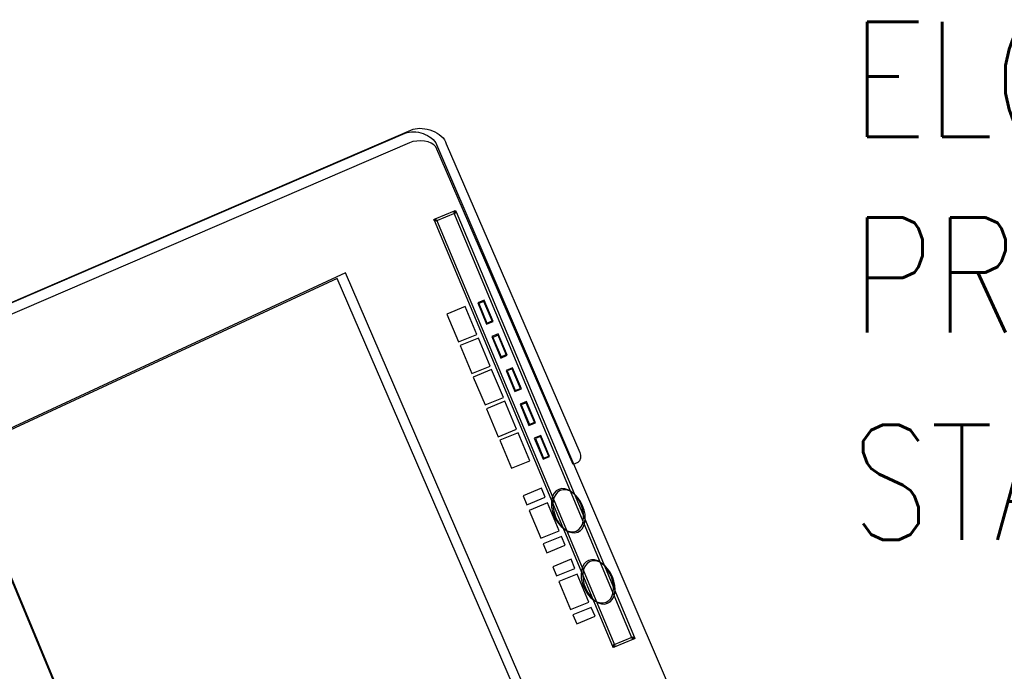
# Model space of a CAD drawing. Extents: x 0 to 414, y 0 to 285.
# Tile 19 of 22: x 161 to 182, y 146 to 161. Entities that reach past the tile are written whole.
import ezdxf

# ---------------------------------------------------------------- set-up
doc = ezdxf.new("R2010")
doc.units = 0
doc.header["$MEASUREMENT"] = 0
doc.layers.get('0').update_dxf_attribs({"linetype": 'CONTINUOUS'})
doc.layers.add('TEXT', color=2, linetype='CONTINUOUS')
doc.styles.add('ROMANS', font='romans.shx', dxfattribs={"width": 0.8})

msp = doc.modelspace()

# ---------------------------------------------------------------- linework, layer by layer
at = {"color": 3}
for points in [[(155.9449, 152.3303), (169.3123, 158.0807), (169.3548, 158.0962), (169.3973, 158.1039), (169.4476, 158.1116), (169.494, 158.1116), (169.5442, 158.1078), (169.5983, 158.1001), (169.6485, 158.0885), (169.6988, 158.073), (169.7451, 158.0537), (169.7915, 158.0305), (169.8379, 158.0034), (169.8765, 157.9764), (169.9152, 157.9455), (169.9461, 157.9107), (169.9732, 157.872), (169.9925, 157.8334), (175.0627, 146.0079)], [(156.0995, 152.3999), (169.4862, 158.1658), (169.5287, 158.1773), (169.5751, 158.1851), (169.6253, 158.1889), (169.6794, 158.1851), (169.7336, 158.1773), (169.7877, 158.1658), (169.8456, 158.1503), (169.8997, 158.131), (169.9538, 158.1078), (170.0041, 158.0807), (170.0504, 158.0498), (170.093, 158.015), (170.1316, 157.9803), (170.1625, 157.9377), (170.1857, 157.8952), (170.2012, 157.8489), (173.0996, 151.1478), (173.115, 151.0898), (173.115, 151.0241), (173.0957, 150.9661), (173.0609, 150.9313), (172.9566, 150.885), (169.9732, 157.787), (169.9345, 157.8295), (169.8765, 157.8643), (169.807, 157.8914), (169.7258, 157.9068), (169.6447, 157.9146), (169.5596, 157.9107), (169.4785, 157.8991), (169.4051, 157.872), (156.3198, 152.2376)], [(169.9461, 156.1871), (169.9616, 156.218), (170.3828, 156.3919), (170.3983, 156.3456), (169.977, 156.1717), (169.9925, 156.2026), (169.9461, 156.1871), (169.9345, 156.2064), (169.9616, 156.218), (169.9461, 156.1871)], [(170.3828, 156.3919), (170.4137, 156.3765), (174.286, 147.1286), (174.2396, 147.1132), (170.3673, 156.361), (170.3983, 156.3456), (170.3828, 156.3919), (170.4021, 156.4035), (170.4137, 156.3765), (170.3828, 156.3919)], [(173.8493, 146.9238), (173.8184, 146.9393), (169.9461, 156.1871), (169.9925, 156.2026), (173.8647, 146.9547), (173.8338, 146.9702), (173.8493, 146.9238), (173.83, 146.9122), (173.8184, 146.9393), (173.8493, 146.9238)], [(163.6199, 141.498), (171.9131, 146.0118), (168.01, 155.0471), (159.6007, 151.1478), (163.6199, 141.498), (163.6199, 141.498)], [(163.5503, 141.7144), (171.6388, 146.1161), (167.8322, 154.9273), (159.6317, 151.1246), (163.5503, 141.7144), (163.5503, 141.7144)], [(171.0243, 154.4519), (170.8852, 154.394), (171.0784, 153.9341), (171.2175, 153.9921), (171.0243, 154.4519), (171.0243, 154.4519)], [(171.0204, 154.4287), (170.9084, 154.3824), (171.0861, 153.9573), (171.1982, 154.0036), (171.0204, 154.4287), (171.0204, 154.4287)], [(170.6147, 154.3167), (170.2166, 154.1544), (170.4678, 153.5476), (170.8659, 153.7099), (170.6147, 154.3167), (170.6147, 154.3167)], [(170.9006, 153.6327), (170.5026, 153.4703), (170.7577, 152.8636), (171.1557, 153.0259), (170.9006, 153.6327), (170.9006, 153.6327)], [(171.3296, 153.7215), (171.1905, 153.6636), (171.3837, 153.1998), (171.5228, 153.2578), (171.3296, 153.7215), (171.3296, 153.7215)], [(171.3257, 153.6945), (171.2137, 153.6481), (171.3914, 153.2269), (171.5035, 153.2733), (171.3257, 153.6945), (171.3257, 153.6945)], [(171.1866, 152.9486), (170.7886, 152.7863), (171.0436, 152.1796), (171.4417, 152.3419), (171.1866, 152.9486), (171.1866, 152.9486)], [(171.6388, 152.9873), (171.4996, 152.9293), (171.6929, 152.4694), (171.832, 152.5274), (171.6388, 152.9873), (171.6388, 152.9873)], [(171.6349, 152.9641), (171.5228, 152.9177), (171.7006, 152.4926), (171.8127, 152.539), (171.6349, 152.9641), (171.6349, 152.9641)], [(171.4765, 152.2607), (171.0784, 152.0984), (171.3296, 151.4917), (171.7277, 151.654), (171.4765, 152.2607), (171.4765, 152.2607)], [(171.9441, 152.253), (171.8049, 152.195), (171.9982, 151.7352), (172.1373, 151.7931), (171.9441, 152.253), (171.9441, 152.253)], [(171.9402, 152.2298), (171.8281, 152.1835), (172.0059, 151.7584), (172.118, 151.8047), (171.9402, 152.2298), (171.9402, 152.2298)], [(171.7624, 151.5767), (171.3644, 151.4144), (171.6194, 150.8077), (172.0175, 150.97), (171.7624, 151.5767), (171.7624, 151.5767)], [(171.7624, 151.5767), (171.3644, 151.4144), (171.6194, 150.8077), (172.0175, 150.97), (171.7624, 151.5767), (171.7624, 151.5767)], [(172.2532, 151.5188), (172.1141, 151.4608), (172.3073, 151.0009), (172.4465, 151.0589), (172.2532, 151.5188), (172.2532, 151.5188)], [(172.2494, 151.4956), (172.1373, 151.4492), (172.3151, 151.0241), (172.4271, 151.0705), (172.2494, 151.4956), (172.2494, 151.4956)], [(172.2687, 150.371), (171.8706, 150.2087), (171.9518, 150.0155), (172.3498, 150.1778), (172.2687, 150.371), (172.2687, 150.371)], [(173.0223, 149.4435), (173.0802, 149.4783), (173.1227, 149.5247), (173.1575, 149.5865), (173.1769, 149.6599), (173.1846, 149.7449), (173.1807, 149.83), (173.1614, 149.9227), (173.1305, 150.0155), (173.088, 150.1043), (173.0339, 150.1816), (172.9759, 150.2473), (172.9102, 150.3014), (172.8445, 150.3362), (172.7749, 150.3594), (172.7092, 150.3633), (172.6435, 150.3478), (172.5894, 150.313), (172.5431, 150.2628), (172.5122, 150.2009), (172.4928, 150.1275), (172.4851, 150.0464), (172.489, 149.9575), (172.5083, 149.8647), (172.5392, 149.772), (172.5817, 149.6831), (172.6358, 149.6058), (172.6938, 149.5401), (172.7595, 149.4899), (172.8252, 149.4512), (172.8947, 149.4319), (172.9604, 149.428), (173.0223, 149.4435), (173.0223, 149.4435)], [(173.057, 149.4203), (173.115, 149.4551), (173.1575, 149.5015), (173.1923, 149.5633), (173.2116, 149.6367), (173.2194, 149.7217), (173.2155, 149.8068), (173.1962, 149.8995), (173.1614, 149.9923), (173.1189, 150.0811), (173.0648, 150.1584), (173.0068, 150.2241), (172.9411, 150.2782), (172.8754, 150.313), (172.8097, 150.3362), (172.744, 150.3401), (172.6783, 150.3246), (172.6204, 150.2898), (172.5778, 150.2396), (172.5431, 150.1778), (172.5237, 150.1082), (172.516, 150.027), (172.5237, 149.9382), (172.5431, 149.8454), (172.574, 149.7527), (172.6204, 149.6638), (172.6706, 149.5865), (172.7324, 149.5208), (172.7943, 149.4667), (172.86, 149.428), (172.9257, 149.4087), (172.9914, 149.4049), (173.057, 149.4203), (173.057, 149.4203)], [(172.4001, 150.0541), (172.002, 149.8918), (172.2571, 149.2851), (172.6551, 149.4474), (172.4001, 150.0541), (172.4001, 150.0541)], [(172.7054, 149.3276), (172.3073, 149.1653), (172.3885, 148.972), (172.7865, 149.1343), (172.7054, 149.3276), (172.7054, 149.3276)], [(172.9141, 148.829), (172.516, 148.6667), (172.5972, 148.4696), (172.9952, 148.6319), (172.9141, 148.829), (172.9141, 148.829)], [(173.6715, 147.8977), (173.7295, 147.9325), (173.772, 147.9788), (173.8068, 148.0407), (173.8261, 148.1141), (173.8338, 148.1991), (173.83, 148.2841), (173.8106, 148.3769), (173.7797, 148.4696), (173.7333, 148.5585), (173.6831, 148.6358), (173.6213, 148.7054), (173.5594, 148.7556), (173.4899, 148.7943), (173.4242, 148.8174), (173.3585, 148.8213), (173.2928, 148.8059), (173.2387, 148.7711), (173.1923, 148.7208), (173.1614, 148.659), (173.1382, 148.5856), (173.1305, 148.5006), (173.1343, 148.4117), (173.1537, 148.3189), (173.1884, 148.2262), (173.231, 148.1373), (173.2851, 148.06), (173.343, 147.9943), (173.4087, 147.9441), (173.4744, 147.9054), (173.544, 147.8861), (173.6097, 147.8822), (173.6715, 147.8977), (173.6715, 147.8977)], [(173.7063, 147.8745), (173.7643, 147.9093), (173.8068, 147.9557), (173.8416, 148.0175), (173.8609, 148.0909), (173.8686, 148.1759), (173.8609, 148.261), (173.8416, 148.3537), (173.8106, 148.4465), (173.7681, 148.5353), (173.714, 148.6126), (173.6561, 148.6822), (173.5904, 148.7324), (173.5247, 148.7711), (173.459, 148.7943), (173.3933, 148.7981), (173.3276, 148.7827), (173.2696, 148.7479), (173.2271, 148.6976), (173.1923, 148.6358), (173.173, 148.5624), (173.1653, 148.4812), (173.173, 148.3923), (173.1923, 148.2996), (173.2232, 148.2068), (173.2657, 148.118), (173.3198, 148.0407), (173.3778, 147.975), (173.4396, 147.9209), (173.5092, 147.8822), (173.5749, 147.8629), (173.6406, 147.859), (173.7063, 147.8745), (173.7063, 147.8745)], [(173.0455, 148.5083), (172.6474, 148.346), (172.9025, 147.7392), (173.3005, 147.9016), (173.0455, 148.5083), (173.0455, 148.5083)], [(173.3508, 147.7856), (172.9527, 147.6233), (173.0339, 147.4301), (173.4319, 147.5924), (173.3508, 147.7856), (173.3508, 147.7856)], [(174.286, 147.1286), (174.2705, 147.0977), (173.8493, 146.9238), (173.8338, 146.9702), (174.2551, 147.1441), (174.2396, 147.1132), (174.286, 147.1286), (174.2976, 147.1093), (174.2705, 147.0977), (174.286, 147.1286)]]:
    msp.add_lwpolyline(points, dxfattribs=at)

# ---------------------------------------------------------------- texts
at = {"layer": 'TEXT', "style": 'ROMANS', "width": 0.8}
for s, p in [('ELOP II', (179, 158)), ('PROGRAMMING', (179, 153.75)), ('STATION', (179, 149.25))]:
    msp.add_text(s, height=2.5, dxfattribs=at).set_placement(p)

doc.saveas('drawing.dxf')
